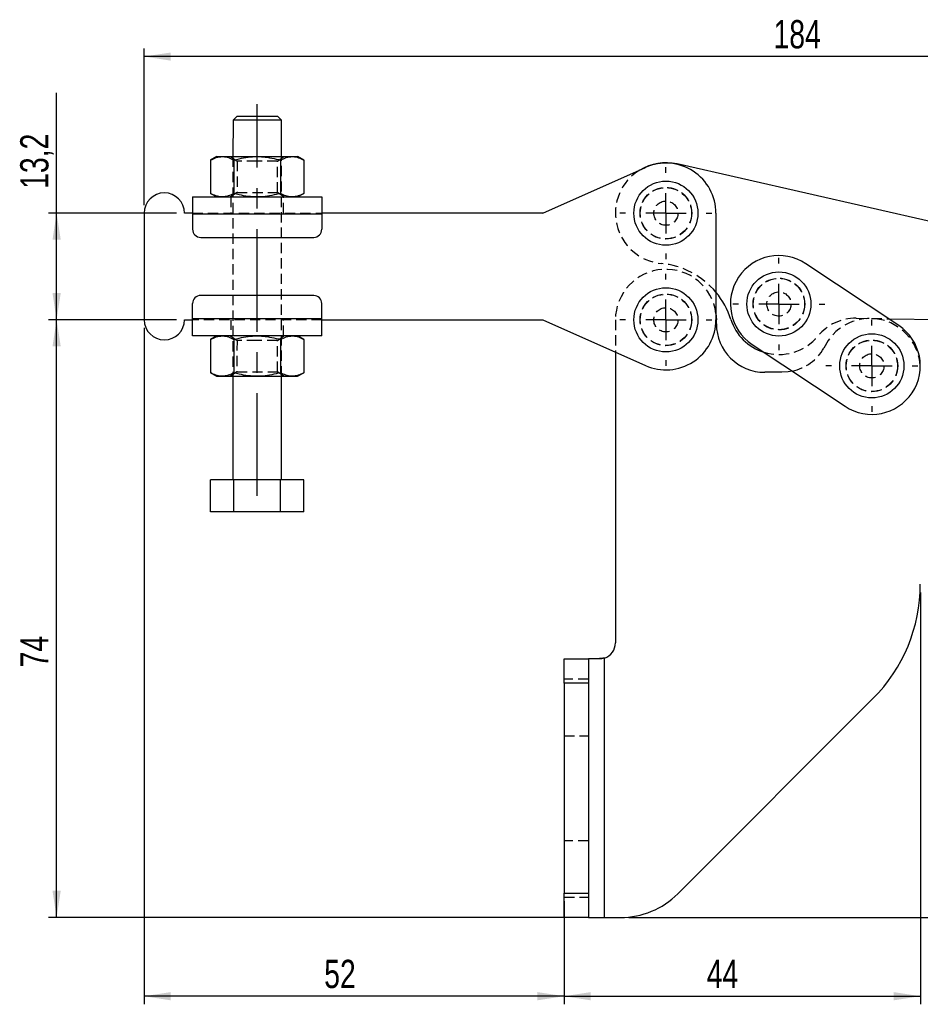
# Model space of a CAD drawing. Extents: x 41 to 411, y 12 to 288.
# Tile 7 of 24: x 41 to 153, y 166 to 288. Entities that reach past the tile are written whole.
import ezdxf

# ---------------------------------------------------------------- set-up
doc = ezdxf.new("R2010")
doc.units = 0
doc.linetypes.add('CENTERX2', pattern=[20.32, 12.7, -2.54, 2.54, -2.54])
doc.linetypes.add('HIDDEN', pattern=[1.905, 1.27, -0.635])
doc.layers.get('0').update_dxf_attribs({"linetype": 'CONTINUOUS'})
doc.styles.add('SLDTEXTSTYLE0', font='TXT', dxfattribs={"width": 0.75})
doc.dimstyles.new('SLDDIMSTYLE0', dxfattribs={"dimtxt": 3.5, "dimasz": 3.302, "dimexe": 0, "dimexo": 0.0625, "dimgap": 0.875, "dimtad": 1, "dimdec": 3, "dimrnd": 1e-09, "dimzin": 12, "dimtxsty": 'SLDTEXTSTYLE0', "dimsah": 1, "dimcen": 0.09, "dimazin": 3, "dimtfac": 1, "dimtdec": 3, "dimtofl": 0, "dimtmove": 0, "dimatfit": 3, "dimtolj": 1, "dimtzin": 12})
doc.dimstyles.new('SLDDIMSTYLE1', dxfattribs={"dimtxt": 3.5, "dimasz": 3.302, "dimexe": 0, "dimexo": 0.0625, "dimgap": 0.875, "dimtad": 1, "dimdec": 1, "dimrnd": 1e-09, "dimzin": 12, "dimtxsty": 'SLDTEXTSTYLE0', "dimsah": 1, "dimcen": 0.09, "dimazin": 3, "dimtfac": 1, "dimtofl": 0, "dimtmove": 0, "dimatfit": 3, "dimtolj": 1, "dimtzin": 12})
doc.dimstyles.new('SLDDIMSTYLE2', dxfattribs={"dimtxt": 3.5, "dimasz": 3.302, "dimexe": 0, "dimexo": 0.0625, "dimgap": 0.875, "dimtad": 1, "dimdec": 0, "dimrnd": 1e-09, "dimzin": 12, "dimtxsty": 'SLDTEXTSTYLE0', "dimsah": 1, "dimcen": 0.09, "dimazin": 3, "dimtfac": 1, "dimtdec": 0, "dimtofl": 0, "dimtmove": 0, "dimatfit": 3, "dimtolj": 1, "dimtzin": 12})
doc.dimstyles.new('SLDDIMSTYLE3', dxfattribs={"dimtxt": 3.5, "dimasz": 3.302, "dimexe": 0, "dimexo": 0.0625, "dimgap": 0.875, "dimtad": 1, "dimdec": 0, "dimrnd": 1e-09, "dimzin": 12, "dimtxsty": 'SLDTEXTSTYLE0', "dimsah": 1, "dimcen": 0.09, "dimazin": 3, "dimtfac": 1, "dimtofl": 0, "dimtmove": 0, "dimatfit": 3, "dimtolj": 1, "dimtzin": 12})

# ---------------------------------------------------------------- blocks, each defined once
blk = doc.blocks.new('_D')
at = {"color": 179, "linetype": 'CONTINUOUS'}
for p, q in [((60.41, 250.82), (44.58, 250.82)), ((45.58, 176.82), (45.58, 250.82)), ((110.42, 176.82), (44.58, 176.82))]:
    blk.add_line(p, q, dxfattribs=at)
for points in [[(45.58, 250.82), (45.07, 247.52), (46.09, 247.52)], [(45.58, 176.82), (46.09, 180.12), (45.07, 180.12)]]:
    blk.add_solid(points, dxfattribs=at)
at = {"color": 179, "linetype": 'CONTINUOUS', "insert": (41.07, 207.78, 0.1), "char_height": 3.5, "attachment_point": 1, "rotation": 90, "style": 'SLDTEXTSTYLE0'}
blk.add_mtext('74', dxfattribs=at)
blk = doc.blocks.new('_D_1')
at = {"color": 179, "linetype": 'CONTINUOUS'}
for p, q in [((45.58, 264.02), (45.58, 278.92)), ((60.42, 264.02), (44.58, 264.02)), ((45.58, 250.82), (45.58, 264.02)), ((60.41, 250.82), (44.58, 250.82))]:
    blk.add_line(p, q, dxfattribs=at)
for points in [[(45.58, 264.02), (45.07, 260.72), (46.09, 260.72)], [(45.58, 250.82), (46.09, 254.12), (45.07, 254.12)]]:
    blk.add_solid(points, dxfattribs=at)
at = {"color": 179, "linetype": 'CONTINUOUS', "insert": (41.07, 267.02, 0.1), "char_height": 3.5, "attachment_point": 1, "rotation": 89.9884, "style": 'SLDTEXTSTYLE0'}
blk.add_mtext('13,2', dxfattribs=at)
blk = doc.blocks.new('_D_2')
at = {"color": 179, "linetype": 'CONTINUOUS'}
for p, q in [((56.41, 249.82), (56.41, 166.07)), ((108.42, 178.82), (108.42, 166.07)), ((108.42, 167.07), (56.41, 167.07))]:
    blk.add_line(p, q, dxfattribs=at)
for points in [[(56.41, 167.07), (59.72, 166.56), (59.72, 167.58)], [(108.42, 167.07), (105.11, 167.58), (105.11, 166.56)]]:
    blk.add_solid(points, dxfattribs=at)
at = {"color": 179, "linetype": 'CONTINUOUS', "insert": (78.71, 171.58, 0.1), "char_height": 3.5, "attachment_point": 1, "style": 'SLDTEXTSTYLE0'}
blk.add_mtext('52', dxfattribs=at)
blk = doc.blocks.new('_D_3')
at = {"color": 179, "linetype": 'CONTINUOUS'}
for p, q in [((152.52, 217.06), (152.52, 166.07)), ((108.42, 178.82), (108.42, 166.07)), ((108.42, 167.07), (152.52, 167.07))]:
    blk.add_line(p, q, dxfattribs=at)
for points in [[(108.42, 167.07), (111.72, 166.56), (111.72, 167.58)], [(152.52, 167.07), (149.21, 167.58), (149.21, 166.56)]]:
    blk.add_solid(points, dxfattribs=at)
at = {"color": 179, "linetype": 'CONTINUOUS', "insert": (126.07, 171.58, 0.1), "char_height": 3.5, "attachment_point": 1, "style": 'SLDTEXTSTYLE0'}
blk.add_mtext('44', dxfattribs=at)
blk = doc.blocks.new('_D_4')
at = {"color": 179, "linetype": 'CONTINUOUS'}
for p, q in [((56.42, 265.02), (56.42, 284.4)), ((240.02, 255.85), (240.02, 284.4)), ((240.02, 283.4), (56.42, 283.4))]:
    blk.add_line(p, q, dxfattribs=at)
for points in [[(56.42, 283.4), (59.72, 282.89), (59.72, 283.9)], [(240.02, 283.4), (236.72, 283.9), (236.72, 282.89)]]:
    blk.add_solid(points, dxfattribs=at)
at = {"color": 179, "linetype": 'CONTINUOUS', "insert": (134.34, 287.91, 0.1), "char_height": 3.5, "attachment_point": 1, "style": 'SLDTEXTSTYLE0'}
blk.add_mtext('184', dxfattribs=at)
blk = doc.blocks.new('_D_5')
at = {"color": 179, "linetype": 'CONTINUOUS'}
for p, q in [((210.04, 271.98), (246.49, 271.98)), ((245.49, 271.98), (245.49, 176.82)), ((116.41, 176.82), (246.49, 176.82))]:
    blk.add_line(p, q, dxfattribs=at)
for points in [[(245.49, 271.98), (244.98, 268.68), (246, 268.68)], [(245.49, 176.82), (246, 180.12), (244.98, 180.12)]]:
    blk.add_solid(points, dxfattribs=at)
at = {"color": 179, "linetype": 'CONTINUOUS', "insert": (240.98, 219.37, 0.1), "char_height": 3.5, "attachment_point": 1, "rotation": 90, "style": 'SLDTEXTSTYLE0'}
blk.add_mtext('95', dxfattribs=at)
blk = doc.blocks.new('SW_CENTERMARKSYMBOL_0')
at = {"color": 0, "linetype": 'CONTINUOUS'}
for p, q in [((0, 5), (0, 5.7)), ((0, 0), (0, 2.5)), ((-5, 0), (-5.7, 0)), ((0, 0), (-2.5, 0)), ((0, 0), (0, -2.5)), ((0, 0), (2.5, 0)), ((5, 0), (5.7, 0)), ((0, -5), (0, -5.7))]:
    blk.add_line(p, q, dxfattribs=at)
blk = doc.blocks.new('SW_CENTERMARKSYMBOL_1')
at = {"color": 0, "linetype": 'CONTINUOUS'}
for p, q in [((0, 5), (0, 5.7)), ((0, 0), (0, 2.5)), ((-5, 0), (-5.7, 0)), ((0, 0), (-2.5, 0)), ((0, 0), (0, -2.5)), ((0, 0), (2.5, 0)), ((5, 0), (5.7, 0)), ((0, -5), (0, -5.7))]:
    blk.add_line(p, q, dxfattribs=at)
blk = doc.blocks.new('SW_CENTERMARKSYMBOL_2')
at = {"color": 0, "linetype": 'CONTINUOUS'}
for p, q in [((0, 5), (0, 5.7)), ((0, 0), (0, 2.5)), ((-5, 0), (-5.7, 0)), ((0, 0), (-2.5, 0)), ((0, 0), (0, -2.5)), ((0, 0), (2.5, 0)), ((5, 0), (5.7, 0)), ((0, -5), (0, -5.7))]:
    blk.add_line(p, q, dxfattribs=at)
blk = doc.blocks.new('SW_CENTERMARKSYMBOL_3')
at = {"color": 0, "linetype": 'CONTINUOUS'}
for p, q in [((0, 5), (0, 5.7)), ((0, 0), (0, 2.5)), ((-5, 0), (-5.7, 0)), ((0, 0), (-2.5, 0)), ((0, 0), (0, -2.5)), ((0, 0), (2.5, 0)), ((5, 0), (5.7, 0)), ((0, -5), (0, -5.7))]:
    blk.add_line(p, q, dxfattribs=at)

msp = doc.modelspace()

# ---------------------------------------------------------------- linework, layer by layer
at = {"color": 179, "linetype": 'CENTERX2'}
msp.add_line((70.409928, 229.016053), (70.419707, 277.516052), dxfattribs=at)
at = {"color": 7, "linetype": 'CONTINUOUS'}
for p, q in [((67.419302, 275.516656), (67.418397, 271.016656)), ((67.919404, 276.016556), (67.419302, 275.516656)), ((73.419303, 275.515447), (72.919403, 276.015548)), ((73.418394, 271.015447), (73.419303, 275.515447)), ((65.418397, 271.01706), (64.644803, 270.570634)), ((76.19181, 270.568306), (75.418395, 271.015043)), ((64.644803, 270.570634), (64.643976, 266.463798)), ((67.531557, 270.570051), (67.530726, 266.463217)), ((73.305056, 270.568887), (73.304229, 266.462053)), ((76.19181, 270.568306), (76.190979, 266.46147)), ((105.774705, 264.008923), (118.497359, 269.67034)), ((154.265412, 262.866696), (122.401715, 270.100749)), ((62.417389, 266.017665), (78.417387, 266.014438)), ((64.643976, 266.463798), (65.417387, 266.01706)), ((75.417389, 266.015044), (76.190979, 266.46147)), ((56.416985, 264.018875), (56.414325, 250.818875)), ((62.416986, 264.017665), (61.416984, 264.017866)), ((62.416964, 263.917665), (62.41658, 262.017665)), ((62.416964, 263.917665), (78.416963, 263.914439)), ((78.416963, 263.914439), (78.416583, 262.014439)), ((105.774705, 264.008923), (78.416985, 264.014439)), ((127.217984, 264.0046), (127.215322, 250.804599)), ((63.416381, 261.017464), (77.41638, 261.014641)), ((149.838607, 250.101425), (138.332131, 257.756058)), ((77.414927, 253.814641), (63.414928, 253.817463)), ((62.414345, 250.917665), (62.414725, 252.817665)), ((78.414344, 250.914439), (78.414728, 252.814439)), ((127.215481, 251.593586), (127.265322, 250.80585)), ((61.414324, 250.817867), (62.414323, 250.817665)), ((78.414344, 250.914439), (62.414345, 250.917665)), ((78.414322, 250.814439), (105.772043, 250.808923)), ((105.772043, 250.808923), (118.492413, 245.142376)), ((127.265322, 250.30585), (127.265322, 250.80585)), ((148.571788, 250.944171), (154.979099, 250.855697)), ((78.413919, 248.814439), (62.41392, 248.817665)), ((65.413919, 248.81706), (64.640329, 248.370634)), ((76.187332, 248.368306), (75.413921, 248.815044)), ((64.640329, 248.370634), (64.639498, 244.263798)), ((67.527079, 248.370052), (67.526252, 244.263216)), ((73.300582, 248.368888), (73.299751, 244.262052)), ((76.187332, 248.368306), (76.186505, 244.26147)), ((131.685561, 247.764907), (143.192037, 240.110274)), ((114.765322, 246.802685), (114.765322, 210.81785)), ((64.639498, 244.263798), (65.412913, 243.817061)), ((67.412913, 243.816657), (67.410332, 231.016657)), ((73.410329, 231.015448), (73.412911, 243.815448)), ((75.412911, 243.815044), (76.186505, 244.26147)), ((135.37247, 244.305849), (133.265322, 244.305849)), ((64.636022, 227.017217), (64.636827, 231.017217)), ((67.523581, 231.016634), (64.636827, 231.017217)), ((67.522772, 227.016636), (67.523581, 231.016634)), ((73.297084, 231.01547), (67.523581, 231.016634)), ((73.296276, 227.015471), (73.297084, 231.01547)), ((76.183834, 231.014889), (73.297084, 231.01547)), ((76.183025, 227.014888), (76.183834, 231.014889)), ((67.522772, 227.016636), (64.636022, 227.017217)), ((73.296276, 227.015471), (67.522772, 227.016636)), ((76.183025, 227.014888), (73.296276, 227.015471)), ((108.415322, 205.817851), (108.415322, 208.817849)), ((108.415322, 208.817849), (111.415322, 208.817849)), ((111.415322, 208.817849), (111.415322, 205.817851)), ((112.765322, 208.817849), (111.415322, 208.817849)), ((113.415322, 176.817851), (113.415322, 208.926423)), ((111.415322, 205.817851), (108.415322, 205.817851)), ((108.415322, 205.817851), (108.415322, 179.81785)), ((111.415322, 205.817851), (111.415322, 179.81785)), ((122.48336, 179.746779), (146.657458, 203.920881)), ((108.415322, 179.81785), (111.415322, 179.81785)), ((108.415322, 176.817851), (108.415322, 179.81785)), ((111.415322, 179.81785), (111.415322, 176.817851)), ((111.415322, 176.817851), (108.415322, 176.817851)), ((111.415322, 176.817851), (113.415322, 176.817851)), ((113.415322, 176.817851), (115.412292, 176.817851))]:
    msp.add_line(p, q, dxfattribs=at)
at = {"color": 7, "linetype": 'HIDDEN'}
for p, q in [((67.122687, 271.016715), (67.918283, 270.459395)), ((67.418397, 271.016656), (67.412913, 243.816657)), ((72.918285, 270.458388), (73.714104, 271.015387)), ((73.412911, 243.815448), (73.418394, 271.015447)), ((67.918283, 270.459395), (67.9175, 266.573716)), ((72.917499, 266.572709), (72.918285, 270.458388)), ((67.9175, 266.573716), (67.121681, 266.016716)), ((67.167387, 266.016707), (67.166985, 264.016707)), ((73.713095, 266.015387), (72.917499, 266.572709)), ((73.666983, 264.015396), (73.667389, 266.015397)), ((62.416964, 263.917665), (78.416963, 263.914439)), ((62.416986, 264.017665), (78.416985, 264.014439)), ((78.414322, 250.814439), (62.414323, 250.817665)), ((78.414344, 250.914439), (62.414345, 250.917665)), ((67.164325, 250.816707), (67.163919, 248.816708)), ((73.663921, 248.815397), (73.664323, 250.815397)), ((114.765322, 250.80585), (114.765322, 246.802685)), ((144.569949, 250.999429), (148.571788, 250.944171)), ((67.118213, 248.816717), (67.913809, 248.259396)), ((72.913808, 248.258388), (73.709626, 248.815388)), ((67.913809, 248.259396), (67.913023, 244.373717)), ((72.913025, 244.372709), (72.913808, 248.258388)), ((141.102622, 248.23085), (140.568741, 247.306056)), ((67.913023, 244.373717), (67.117204, 243.816717)), ((73.708621, 243.815388), (72.913025, 244.372709)), ((113.415322, 176.817851), (113.415322, 208.926423)), ((111.415322, 206.317848), (108.415322, 206.317848)), ((111.415322, 205.817851), (108.415322, 205.817851)), ((108.415322, 199.317849), (111.415322, 199.317849)), ((111.415322, 186.317848), (108.415322, 186.317848)), ((108.415322, 179.81785), (111.415322, 179.81785)), ((108.415322, 179.317849), (111.415322, 179.317849))]:
    msp.add_line(p, q, dxfattribs=at)
at = {"color": 7, "linetype": 'CONTINUOUS', "flags": 128}
for points in [[(67.821228, 275.516576), (67.552586, 275.51663), (67.427692, 275.516656), (67.419302, 275.516656)], [(73.419303, 275.515447), (73.385794, 275.515454), (73.211924, 275.515488), (72.89802, 275.515551), (72.459821, 275.515641), (71.919304, 275.515749), (71.303569, 275.515873), (70.643493, 275.516006), (69.972177, 275.516142), (69.32328, 275.516272), (68.729342, 275.516393), (68.220147, 275.516495), (67.821228, 275.516576)], [(67.919404, 276.016556), (67.921431, 276.016556), (68.018109, 276.016536), (68.254341, 276.016489)], [(68.254341, 276.016489), (68.616398, 276.016415), (69.083241, 276.016321), (69.627733, 276.016211), (70.218236, 276.016092), (70.820433, 276.015971), (71.399321, 276.015854), (71.92126, 276.01575), (72.355915, 276.015662), (72.67803, 276.015597), (72.868881, 276.015558), (72.919403, 276.015548)], [(65.418397, 271.01706), (65.461171, 271.017051), (65.588765, 271.017025), (65.798999, 271.016984), (66.088267, 271.016924)], [(66.088267, 271.016924), (66.451628, 271.016851), (66.882861, 271.016764), (67.374588, 271.016665), (67.918394, 271.016555), (68.504979, 271.016438), (69.124301, 271.016313), (69.765766, 271.016183), (70.418396, 271.016052)], [(70.418396, 271.016052), (71.071026, 271.01592), (71.712491, 271.015792), (72.331813, 271.015667), (72.918397, 271.015548), (73.462204, 271.015438), (73.953931, 271.015339), (74.385163, 271.015251), (74.748524, 271.015179)], [(74.748524, 271.015179), (75.037793, 271.015121), (75.248026, 271.015078), (75.375621, 271.015052), (75.418395, 271.015043)], [(62.417389, 266.017665), (62.417381, 265.977314), (62.417355, 265.857811), (62.417318, 265.663751), (62.417266, 265.402589), (62.417199, 265.084362), (62.417128, 264.7213), (62.417046, 264.327354), (62.416964, 263.917665)], [(78.417387, 266.014438), (78.41738, 265.974088), (78.417354, 265.854586), (78.417317, 265.660525), (78.417265, 265.399363), (78.417201, 265.081136), (78.417127, 264.718074), (78.417048, 264.324129), (78.416963, 263.914439)], [(62.41392, 248.817665), (62.413928, 248.858016), (62.413954, 248.977518), (62.413991, 249.171579), (62.414043, 249.432741), (62.414107, 249.750968), (62.414181, 250.11403), (62.414259, 250.507976), (62.414345, 250.917665)], [(78.413919, 248.814439), (78.413927, 248.85479), (78.413953, 248.974292), (78.41399, 249.168353), (78.414042, 249.429515), (78.414109, 249.747742), (78.41418, 250.110804), (78.414262, 250.504749), (78.414344, 250.914439)], [(65.412913, 243.817061), (65.455687, 243.817052), (65.583282, 243.817026), (65.793515, 243.816984), (66.082784, 243.816926)], [(66.082784, 243.816926), (66.446145, 243.816852), (66.877377, 243.816765), (67.369104, 243.816666), (67.912911, 243.816556), (68.499495, 243.816438), (69.118817, 243.816313), (69.760282, 243.816184), (70.412912, 243.816052)], [(70.412912, 243.816052), (71.065542, 243.815921), (71.707007, 243.815791), (72.326329, 243.815666), (72.912913, 243.815548), (73.45672, 243.815439), (73.948447, 243.81534), (74.379679, 243.815252), (74.743037, 243.815179)], [(74.743037, 243.815179), (75.032309, 243.815121), (75.242542, 243.815078), (75.370137, 243.815053), (75.412911, 243.815044)], [(136.671356, 244.448129), (136.155656, 244.357184), (135.37247, 244.305849)]]:
    msp.add_lwpolyline(points, dxfattribs=at)
at = {"color": 7, "linetype": 'HIDDEN', "flags": 128}
for points in [[(70.418284, 270.45889), (69.819995, 270.459012), (69.256474, 270.459125), (68.760478, 270.459226), (68.360825, 270.459306), (68.080743, 270.459362), (67.93651, 270.459392), (67.918283, 270.459395)], [(72.918285, 270.458388), (72.900057, 270.458391), (72.755825, 270.458419), (72.475743, 270.458477), (72.07609, 270.458557), (71.58009, 270.458658), (71.016573, 270.458771), (70.418284, 270.45889)], [(67.9175, 266.573716), (67.935728, 266.573713), (68.07996, 266.573685), (68.360039, 266.573627), (68.759695, 266.573547), (69.255692, 266.573446), (69.819213, 266.573333), (70.417502, 266.573212), (71.015791, 266.573092), (71.579308, 266.572979), (72.075308, 266.572878), (72.474961, 266.572798), (72.755039, 266.57274), (72.899271, 266.572712), (72.917499, 266.572709)], [(70.413806, 248.258892), (69.815517, 248.259012), (69.252, 248.259126), (68.756, 248.259226), (68.356347, 248.259307), (68.076268, 248.259363), (67.932036, 248.259392), (67.913809, 248.259396)], [(72.913808, 248.258388), (72.89558, 248.258391), (72.751348, 248.25842), (72.471265, 248.258477), (72.071613, 248.258557), (71.575616, 248.258657), (71.012095, 248.258771), (70.413806, 248.258892)], [(67.913023, 244.373717), (67.93125, 244.373713), (68.075482, 244.373684), (68.355565, 244.373628), (68.755218, 244.373547), (69.251218, 244.373447), (69.814735, 244.373334), (70.413024, 244.373213), (71.011313, 244.373092), (71.57483, 244.372979), (72.07083, 244.372879), (72.470483, 244.372798), (72.750565, 244.372742), (72.894797, 244.372712), (72.913025, 244.372709)]]:
    msp.add_lwpolyline(points, dxfattribs=at)
at = {"color": 7, "linetype": 'CONTINUOUS'}
for centre in [(121.017984, 264.005849), (135.008846, 252.760483), (121.015322, 250.80585), (146.515322, 245.10585)]:
    msp.add_circle(centre, 3.96875, dxfattribs=at)
at = {"color": 7, "linetype": 'HIDDEN'}
for centre, radius in [((121.017984, 264.005849), 3.2), ((121.017984, 264.005849), 3.175), ((121.017984, 264.005849), 1.5), ((135.008846, 252.760483), 3.2), ((135.008846, 252.760483), 3.175), ((121.015322, 250.80585), 3.2), ((121.015322, 250.80585), 3.2), ((121.015322, 250.80585), 3.175), ((135.008846, 252.760483), 1.5), ((121.015322, 250.80585), 1.5), ((146.515322, 245.10585), 3.2), ((146.515322, 245.10585), 3.175), ((146.515322, 245.10585), 1.5)]:
    msp.add_circle(centre, radius, dxfattribs=at)
at = {"color": 7, "linetype": 'CONTINUOUS'}
for centre, radius, start, end in [((121.017984, 264.005849), 6.25, 77.20889632, 121.24069441), ((121.017984, 264.005849), 6.2, 359.98844755, 113.98844755), ((58.916985, 264.018371), 2.5, 359.98844755, 179.98844755), ((63.416582, 262.017463), 1, 179.98844755, 269.98844755), ((77.416581, 262.014641), 1, 269.98844755, 359.98844755), ((135.008846, 252.760483), 6, 56.36633396, 236.36633396), ((63.414727, 252.817464), 1, 89.98844755, 179.98844755), ((77.414726, 252.814641), 1, 359.98844755, 89.98844755), ((119.526668, 247.824425), 10, 17.68342152, 39.7417245), ((58.914323, 250.818371), 2.5, 179.98844755, 359.98844755), ((121.015322, 250.80585), 6.2, 245.98844755, 359.98844755), ((133.265322, 250.30585), 6, 180, 270), ((135.008846, 252.760483), 6.25, 197.68342152, 252.62653867), ((146.515322, 245.10585), 6, 236.36633396, 56.36633396), ((132.515322, 218.063016), 20, 315, 0), ((112.765322, 210.81785), 2, 288.96557499, 0), ((115.412292, 186.81785), 10, 270, 315)]:
    msp.add_arc(centre, radius, start, end, dxfattribs=at)
at = {"color": 7, "linetype": 'HIDDEN'}
for centre, radius, start, end in [((121.017984, 264.005849), 6.25, 121.24069441, 264.73437112), ((119.526668, 247.824425), 10, 39.7417245, 84.73437112), ((121.015322, 250.80585), 6.25, 7.24069441, 180), ((144.487107, 245.000001), 6, 89.20889632, 140.69053306), ((146.276921, 244.725263), 6.25, 3.49111847, 145.88236636), ((135.008846, 252.760483), 6.25, 252.62653867, 320.69053306), ((135.37247, 250.30585), 6, 282.50243477, 330.00227648)]:
    msp.add_arc(centre, radius, start, end, dxfattribs=at)
at = {"color": 7, "linetype": 'CONTINUOUS'}
for points, knots in [([(64.644803, 270.570634), (64.879239, 270.695406), (65.352409, 270.947236), (65.8415, 270.993555), (66.088267, 271.016924)], [0, 0, 0, 0, 0.4954582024, 1, 1, 1, 1]), ([(66.088267, 271.016924), (66.122467, 271.016385), (66.38155, 271.0123), (66.870026, 270.914668), (67.309703, 270.685623), (67.531557, 270.570051)], [0, 0, 0, 0, 0.0700628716, 0.530770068, 1, 1, 1, 1]), ([(67.531557, 270.570051), (67.748428, 270.629222), (68.325531, 270.786678), (69.287951, 270.972091), (70.039984, 271.001336), (70.418396, 271.016052)], [0, 0, 0, 0, 0.2302353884, 0.6126666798, 1, 1, 1, 1]), ([(70.418396, 271.016052), (70.659926, 271.010394), (71.636855, 270.987507), (72.588609, 270.748673), (73.305056, 270.568887)], [0, 0, 0, 0, 0.247234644, 1, 1, 1, 1]), ([(73.305056, 270.568887), (73.539492, 270.693658), (74.012662, 270.945489), (74.501756, 270.991809), (74.748524, 271.015179)], [0, 0, 0, 0, 0.4954578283, 1, 1, 1, 1]), ([(74.748524, 271.015179), (74.782722, 271.014639), (75.041798, 271.010549), (75.530287, 270.912925), (75.969959, 270.683879), (76.19181, 270.568306)], [0, 0, 0, 0, 0.0700622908, 0.5307703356, 1, 1, 1, 1]), ([(66.087261, 266.016925), (66.053062, 266.017465), (65.793979, 266.021552), (65.305502, 266.11918), (64.865828, 266.348226), (64.643976, 266.463798)], [0, 0, 0, 0, 0.0700629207, 0.5307703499, 1, 1, 1, 1]), ([(67.530726, 266.463217), (67.29629, 266.338445), (66.823119, 266.086614), (66.334028, 266.040295), (66.087261, 266.016925)], [0, 0, 0, 0, 0.4954581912, 1, 1, 1, 1]), ([(70.417386, 266.016052), (70.044081, 266.030543), (69.29207, 266.059736), (68.329525, 266.244928), (67.747573, 266.403959), (67.530726, 266.463217)], [0, 0, 0, 0, 0.3821176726, 0.7697645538, 1, 1, 1, 1]), ([(73.304229, 266.462053), (72.587709, 266.282555), (71.635858, 266.044105), (70.65892, 266.021612), (70.417386, 266.016052)], [0, 0, 0, 0, 0.7527646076, 1, 1, 1, 1]), ([(74.747515, 266.015179), (74.713315, 266.015718), (74.454232, 266.019806), (73.965755, 266.117433), (73.526081, 266.34648), (73.304229, 266.462053)], [0, 0, 0, 0, 0.0700629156, 0.5307703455, 1, 1, 1, 1]), ([(76.190979, 266.46147), (75.956544, 266.336698), (75.483377, 266.084867), (74.994283, 266.038549), (74.747515, 266.015179)], [0, 0, 0, 0, 0.4954575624, 1, 1, 1, 1]), ([(64.640329, 248.370634), (64.874763, 248.495406), (65.347931, 248.747237), (65.837025, 248.793555), (66.083793, 248.816925)], [0, 0, 0, 0, 0.4954575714, 1, 1, 1, 1]), ([(66.083793, 248.816925), (66.117993, 248.816386), (66.377076, 248.812297), (66.865553, 248.71467), (67.305227, 248.485625), (67.527079, 248.370052)], [0, 0, 0, 0, 0.0700629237, 0.5307703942, 1, 1, 1, 1]), ([(67.527079, 248.370052), (67.743951, 248.429223), (68.321056, 248.586677), (69.283477, 248.772092), (70.03551, 248.801337), (70.413922, 248.816052)], [0, 0, 0, 0, 0.230236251, 0.6126671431, 1, 1, 1, 1]), ([(70.413922, 248.816052), (70.655452, 248.810394), (71.63238, 248.787508), (72.584135, 248.548674), (73.300582, 248.368888)], [0, 0, 0, 0, 0.24723465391, 1, 1, 1, 1]), ([(73.300582, 248.368888), (73.535018, 248.49366), (74.008189, 248.74549), (74.49728, 248.791809), (74.744046, 248.815179)], [0, 0, 0, 0, 0.49545816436, 1, 1, 1, 1]), ([(74.744046, 248.815179), (74.778246, 248.81464), (75.037329, 248.810551), (75.525806, 248.712924), (75.96548, 248.483879), (76.187332, 248.368306)], [0, 0, 0, 0, 0.0700629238, 0.5307703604, 1, 1, 1, 1]), ([(66.082784, 243.816926), (66.048585, 243.817465), (65.78951, 243.821554), (65.301021, 243.91918), (64.861349, 244.148226), (64.639498, 244.263798)], [0, 0, 0, 0, 0.0700622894, 0.5307703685, 1, 1, 1, 1]), ([(67.526252, 244.263216), (67.291816, 244.138445), (66.818646, 243.886614), (66.329552, 243.840295), (66.082784, 243.816926)], [0, 0, 0, 0, 0.4954578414, 1, 1, 1, 1]), ([(70.412912, 243.816052), (70.039607, 243.830544), (69.287595, 243.859736), (68.325051, 244.044929), (67.743099, 244.203959), (67.526252, 244.263216)], [0, 0, 0, 0, 0.3821176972, 0.7697646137, 1, 1, 1, 1]), ([(73.299751, 244.262052), (72.583233, 244.082555), (71.631383, 243.844105), (70.654446, 243.821613), (70.412912, 243.816052)], [0, 0, 0, 0, 0.7527642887, 1, 1, 1, 1]), ([(74.743037, 243.815179), (74.708839, 243.815719), (74.449763, 243.819808), (73.961279, 243.917434), (73.521604, 244.14648), (73.299751, 244.262052)], [0, 0, 0, 0, 0.0700622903, 0.5307697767, 1, 1, 1, 1]), ([(76.186505, 244.26147), (75.952069, 244.136699), (75.478899, 243.884868), (74.989805, 243.838549), (74.743037, 243.815179)], [0, 0, 0, 0, 0.4954578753, 1, 1, 1, 1]), ([(113.415322, 208.926423), (113.14545, 208.894763), (112.594435, 208.83012), (112.06199, 208.821995), (111.790322, 208.817849)], [0, 0, 0, 0, 0.48977375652, 1, 1, 1, 1]), ([(113.415322, 208.926423), (113.14545, 208.894763), (112.594435, 208.83012), (112.06199, 208.821995), (111.790322, 208.817849)], [0, 0, 0, 0, 0.48977375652, 1, 1, 1, 1]), ([(113.415322, 208.926423), (113.307972, 208.894756), (113.091337, 208.83085), (112.874639, 208.822209), (112.765322, 208.817849)], [0, 0, 0, 0, 0.4955294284, 1, 1, 1, 1])]:
    msp.add_open_spline(points, degree=3, knots=knots, dxfattribs=at)

# ---------------------------------------------------------------- block references
at = {"color": 179, "linetype": 'CONTINUOUS'}
for name, p in [('SW_CENTERMARKSYMBOL_1', (121.017984, 264.005849)), ('SW_CENTERMARKSYMBOL_2', (135.008846, 252.760483)), ('SW_CENTERMARKSYMBOL_0', (121.015322, 250.80585)), ('SW_CENTERMARKSYMBOL_3', (146.515322, 245.10585))]:
    msp.add_blockref(name, p, dxfattribs=at)

# ---------------------------------------------------------------- dimensions: what is measured, and where the dimension line sits
for base, p1, p2, dimstyle, picture, middle in [((56.416985, 283.396848), (240.018401, 254.846737), (56.416985, 264.018875), 'SLDDIMSTYLE2', '_D_4', (139.640842, 283.396848)), ((56.414323, 167.067825), (108.415322, 179.81785), (56.414323, 250.818875), 'SLDDIMSTYLE1', '_D_2', (82.721622, 167.067825)), ((152.515322, 167.067825), (108.415322, 179.81785), (152.515322, 218.063016), 'SLDDIMSTYLE2', '_D_3', (130.075194, 167.067825))]:
    dim = msp.add_linear_dim(base=base, p1=p1, p2=p2, dimstyle=dimstyle, dxfattribs=at)
    dim.commit()
    dim.dimension.update_dxf_attribs({"geometry": picture, "text_midpoint": middle, "dimtype": 160})
for base, p1, p2, angle, dimstyle, picture, middle in [((45.580815, 264.02106), (61.414323, 250.817867), (61.416985, 264.017867), 89.98844755, 'SLDDIMSTYLE0', '_D_1', (45.582619, 272.967695)), ((245.487903, 176.81785), (209.042369, 271.980223), (115.412292, 176.81785), 90, 'SLDDIMSTYLE3', '_D_5', (245.487903, 223.382541)), ((45.582619, 250.817867), (111.415322, 176.81785), (61.414323, 250.817867), 90, 'SLDDIMSTYLE0', '_D', (45.582619, 211.78502))]:
    dim = msp.add_linear_dim(base=base, p1=p1, p2=p2, angle=angle, dimstyle=dimstyle, dxfattribs=at)
    dim.commit()
    dim.dimension.update_dxf_attribs({"geometry": picture, "text_midpoint": middle, "dimtype": 160})

doc.saveas('drawing.dxf')
